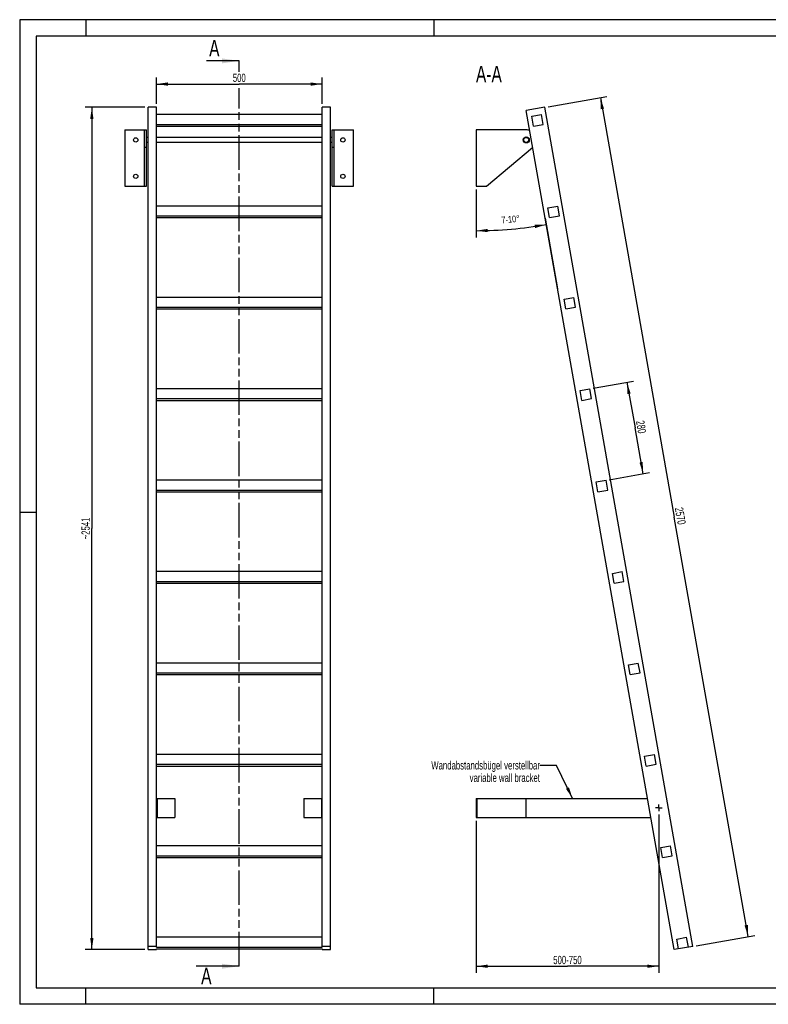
# Model space of a CAD drawing. Header units: millimetres. Extents: x 0 to 4200, y 0 to 2970.
# Tile 1 of 2: x 0 to 2259, y 0 to 2970. Entities that reach past the tile are written whole.
import ezdxf

# ---------------------------------------------------------------- set-up
doc = ezdxf.new("R2010")
doc.units = ezdxf.units.MM
doc.header["$LTSCALE"] = 231
doc.linetypes.add('CENTER', pattern=[0.6, 0.375, -0.075, 0.075, -0.075])
doc.linetypes.add('PHANTOM', pattern=[0.8, 0.45, -0.05, 0.1, -0.05, 0.1, -0.05])
doc.layers.get('0').update_dxf_attribs({"linetype": 'CONTINUOUS'})
for name, color, linetype in [('005_AXIS', 7, 'CONTINUOUS'), ('050_DIMENSIONING', 7, 'CONTINUOUS'), ('053_NOTES', 7, 'CONTINUOUS'), ('HATCHING_BL0', 7, 'CONTINUOUS')]:
    doc.layers.add(name, color=color, linetype=linetype)
doc.styles.get("Standard").update_dxf_attribs({"font": 'txt', "width": 0.7})
doc.dimstyles.new('DIMSTYLE_1', dxfattribs={"dimtxt": 25, "dimasz": 35, "dimexe": 2, "dimexo": 1, "dimtad": 1, "dimdec": 1, "dimtxsty": 'Standard', "dimblk": '_FILLED', "dimblk1": '_FILLED', "dimblk2": '_FILLED', "dimcen": 0.09, "dimazin": 2, "dimtp": 0.8, "dimtm": 0.8, "dimtfac": 1, "dimtdec": 1, "dimtofl": 0, "dimtmove": 0, "dimatfit": 3, "dimldrblk": '_FILLED', "dimfxl": 1, "dimtolj": 1, "dimarcsym": 0})
doc.dimstyles.new('DIMSTYLE_2', dxfattribs={"dimtxt": 20, "dimasz": 35, "dimexe": 2, "dimexo": 1, "dimgap": 2, "dimtad": 1, "dimdec": 1, "dimtxsty": 'Standard', "dimblk": '_FILLED', "dimblk1": '_FILLED', "dimblk2": '_FILLED', "dimcen": 0.09, "dimazin": 2, "dimtp": 0.5, "dimtm": 0.5, "dimtfac": 1, "dimtdec": 1, "dimtofl": 0, "dimtmove": 0, "dimatfit": 3, "dimldrblk": '_FILLED', "dimfxl": 1, "dimtolj": 1, "dimarcsym": 0})
doc.dimstyles.new('DIMSTYLE_3', dxfattribs={"dimtxt": 25, "dimasz": 35, "dimexe": 2, "dimexo": 1, "dimtad": 1, "dimdec": 1, "dimtxsty": 'Standard', "dimblk": '_FILLED', "dimblk1": '_FILLED', "dimblk2": '_FILLED', "dimcen": 0.09, "dimazin": 2, "dimtp": 2, "dimtm": 2, "dimtfac": 1, "dimtdec": 1, "dimtofl": 0, "dimtmove": 0, "dimatfit": 3, "dimldrblk": '_FILLED', "dimfxl": 1, "dimtolj": 1, "dimarcsym": 0})
doc.dimstyles.new('DIMSTYLE_4', dxfattribs={"dimtxt": 25, "dimasz": 35, "dimexe": 2, "dimexo": 1, "dimtad": 1, "dimdec": 0, "dimtxsty": 'Standard', "dimblk": '_FILLED', "dimblk1": '_FILLED', "dimblk2": '_FILLED', "dimcen": 0.09, "dimazin": 2, "dimtp": 2, "dimtm": 2, "dimtfac": 1, "dimtdec": 0, "dimtofl": 0, "dimtmove": 0, "dimatfit": 3, "dimldrblk": '_FILLED', "dimfxl": 1, "dimtolj": 1, "dimarcsym": 0})
doc.dimstyles.new('DIMSTYLE_5', dxfattribs={"dimtxt": 25, "dimasz": 35, "dimexe": 2, "dimexo": 1, "dimtad": 1, "dimtxsty": 'Standard', "dimblk": '_FILLED', "dimblk1": '_FILLED', "dimblk2": '_FILLED', "dimcen": 0.09, "dimazin": 2, "dimtp": 0.8, "dimtm": 0.8, "dimtfac": 1, "dimtofl": 0, "dimtmove": 0, "dimatfit": 3, "dimldrblk": '_FILLED', "dimfxl": 1, "dimtolj": 1, "dimarcsym": 0})
doc.dimstyles.new('DIMSTYLE_6', dxfattribs={"dimtxt": 25, "dimasz": 35, "dimexe": 2, "dimexo": 1, "dimtad": 1, "dimtxsty": 'Standard', "dimblk": '_FILLED', "dimblk1": '_FILLED', "dimblk2": '_FILLED', "dimcen": 0.09, "dimazin": 2, "dimtp": 0.5, "dimtm": 0.5, "dimtfac": 1, "dimtofl": 0, "dimtmove": 0, "dimatfit": 3, "dimldrblk": '_FILLED', "dimfxl": 1, "dimtolj": 1, "dimarcsym": 0})
doc.dimstyles.get("Standard").update_dxf_attribs({"dimtxt": 25, "dimasz": 35, "dimexe": 2, "dimexo": 1, "dimtad": 1, "dimtxsty": 'Standard', "dimblk": '_FILLED', "dimblk1": '_FILLED', "dimblk2": '_FILLED', "dimcen": 0.09, "dimazin": 2, "dimtol": 1, "dimtp": 0.01, "dimtm": 0.01, "dimtfac": 1, "dimtofl": 0, "dimtmove": 0, "dimatfit": 3, "dimldrblk": '_FILLED', "dimfxl": 1, "dimtolj": 1, "dimarcsym": 0})

# ---------------------------------------------------------------- blocks, each defined once
blk = doc.blocks.new('_FILLED')
at = {"color": 0, "linetype": 'ByBlock'}
blk.add_solid([(0, 0), (-1, 0.143), (-1, -0.143)], dxfattribs=at)
blk = doc.blocks.new('*D2')
at = {"layer": '050_DIMENSIONING', "color": 2, "linetype": 'Continuous', "transparency": 16777216}
for p, q in [((412.7, 2715.8), (412.7, 2795.8)), ((912.7, 2715.8), (912.7, 2795.8)), ((412.7, 2775.8), (662.7, 2775.8)), ((912.7, 2775.8), (662.7, 2775.8))]:
    blk.add_line(p, q, dxfattribs=at)
at = {"layer": '050_DIMENSIONING', "color": 2, "linetype": 'Continuous', "transparency": 16777216, "xscale": 35, "yscale": 35, "zscale": 35, "rotation": 180}
blk.add_blockref('_FILLED', (412.7, 2775.8), dxfattribs=at)
at = {"layer": '050_DIMENSIONING', "color": 2, "linetype": 'Continuous', "transparency": 16777216, "xscale": 35, "yscale": 35, "zscale": 35}
blk.add_blockref('_FILLED', (912.7, 2775.8), dxfattribs=at)
at = {"layer": '050_DIMENSIONING', "color": 2, "linetype": 'Continuous', "transparency": 16777216, "insert": (662.7, 2807.1), "char_height": 25, "width": 85.714, "attachment_point": 2, "line_spacing_factor": 0.9}
blk.add_mtext('500', dxfattribs=at)
blk = doc.blocks.new('*D3')
at = {"layer": '050_DIMENSIONING', "color": 2, "linetype": 'Continuous', "transparency": 16777216}
for p, q in [((1377.5, 2457.5), (1377.5, 2313.5)), ((1585.8, 2371.7), (1623.4, 2158.3))]:
    blk.add_line(p, q, dxfattribs=at)
for start, end in [(275, 280), (270, 275)]:
    blk.add_arc((1377.5, 3553.2), 1219.6, start, end, dxfattribs=at)
for points in [[(1555.5, 2341.5), (1589.2, 2352), (1553.9, 2351.4)], [(1412.4, 2339), (1377.5, 2333.5), (1412.5, 2329)]]:
    blk.add_solid(points, dxfattribs=at)
at = {"layer": '050_DIMENSIONING', "color": 2, "linetype": 'Continuous', "transparency": 16777216, "insert": (1480.3, 2378), "char_height": 20, "width": 105.714, "attachment_point": 2, "rotation": 5, "line_spacing_factor": 0.9}
blk.add_mtext('7-10\\fgdt;{\\W1.0;{\\fgdt;~}}', dxfattribs=at)
blk = doc.blocks.new('*D4')
at = {"layer": '050_DIMENSIONING', "color": 2, "linetype": 'Continuous', "transparency": 16777216}
for p, q in [((1594.6, 2707.5), (1771.9, 2738.8)), ((1752.2, 2735.3), (1975.3, 1469.8)), ((2198.4, 204.4), (1975.3, 1469.8)), ((2040.9, 176.6), (2218.1, 207.8))]:
    blk.add_line(p, q, dxfattribs=at)
at = {"layer": '050_DIMENSIONING', "color": 2, "linetype": 'Continuous', "transparency": 16777216, "xscale": 35, "yscale": 35, "zscale": 35}
for p, rotation in [((1752.2, 2735.3), 100), ((2198.4, 204.4), 280)]:
    blk.add_blockref('_FILLED', p, dxfattribs=dict(at, rotation=rotation))
at = {"layer": '050_DIMENSIONING', "color": 2, "linetype": 'Continuous', "transparency": 16777216, "insert": (2006.1, 1475.3), "char_height": 25, "width": 115.179, "attachment_point": 2, "rotation": 280, "line_spacing_factor": 0.9}
blk.add_mtext('2570', dxfattribs=at)
blk = doc.blocks.new('*D5')
at = {"layer": '050_DIMENSIONING', "color": 2, "linetype": 'Continuous', "transparency": 16777216}
for p, q in [((377.7, 2705.8), (197.7, 2705.8)), ((217.7, 2705.8), (217.7, 1435.4)), ((217.7, 164.9), (217.7, 1435.4)), ((377.7, 164.9), (197.7, 164.9))]:
    blk.add_line(p, q, dxfattribs=at)
at = {"layer": '050_DIMENSIONING', "color": 2, "linetype": 'Continuous', "transparency": 16777216, "xscale": 35, "yscale": 35, "zscale": 35}
for p, rotation in [((217.7, 2705.8), 90), ((217.7, 164.9), 270)]:
    blk.add_blockref('_FILLED', p, dxfattribs=dict(at, rotation=rotation))
at = {"layer": '050_DIMENSIONING', "color": 2, "linetype": 'Continuous', "transparency": 16777216, "insert": (186.4, 1435.4), "char_height": 25, "width": 136.607, "attachment_point": 2, "rotation": 90, "line_spacing_factor": 0.9}
blk.add_mtext('~2541', dxfattribs=at)
blk = doc.blocks.new('*D6')
at = {"layer": '050_DIMENSIONING', "color": 2, "linetype": 'Continuous', "transparency": 16777216}
for p, q in [((1928.5, 572.3), (1928.5, 121.2)), ((1377.5, 553.8), (1377.5, 121.2)), ((1377.5, 121.2), (1377.5, 94.9)), ((1928.5, 121.2), (1928.5, 94.9)), ((1377.5, 114.9), (1653, 114.9)), ((1928.5, 114.9), (1653, 114.9))]:
    blk.add_line(p, q, dxfattribs=at)
at = {"layer": '050_DIMENSIONING', "color": 2, "linetype": 'Continuous', "transparency": 16777216, "xscale": 35, "yscale": 35, "zscale": 35, "rotation": 180}
blk.add_blockref('_FILLED', (1377.5, 114.9), dxfattribs=at)
at = {"layer": '050_DIMENSIONING', "color": 2, "linetype": 'Continuous', "transparency": 16777216, "xscale": 35, "yscale": 35, "zscale": 35}
blk.add_blockref('_FILLED', (1928.5, 114.9), dxfattribs=at)
at = {"layer": '050_DIMENSIONING', "color": 2, "linetype": 'Continuous', "transparency": 16777216, "insert": (1653, 146.2), "char_height": 25, "width": 198.214, "attachment_point": 2, "line_spacing_factor": 0.9}
blk.add_mtext('500-750\\P ', dxfattribs=at)
blk = doc.blocks.new('*D7')
at = {"layer": '050_DIMENSIONING', "color": 2, "linetype": 'Continuous', "transparency": 16777216}
for p, q in [((1730.6, 1858.3), (1852.3, 1879.7)), ((1832.6, 1876.2), (1856.9, 1738.4)), ((1881.2, 1600.5), (1856.9, 1738.4)), ((1779.3, 1582.5), (1900.9, 1604))]:
    blk.add_line(p, q, dxfattribs=at)
at = {"layer": '050_DIMENSIONING', "color": 2, "linetype": 'Continuous', "transparency": 16777216, "xscale": 35, "yscale": 35, "zscale": 35}
for p, rotation in [((1832.6, 1876.2), 100), ((1881.2, 1600.5), 280)]:
    blk.add_blockref('_FILLED', p, dxfattribs=dict(at, rotation=rotation))
at = {"layer": '050_DIMENSIONING', "color": 2, "linetype": 'Continuous', "transparency": 16777216, "insert": (1887.7, 1743.8), "char_height": 25, "width": 88.393, "attachment_point": 2, "rotation": 280, "line_spacing_factor": 0.9}
blk.add_mtext('280', dxfattribs=at)
blk = doc.blocks.new('XSEC_FILLED')
at = {"color": 0, "linetype": 'ByBlock'}
blk.add_solid([(0, 0), (-1, 0.143), (-1, -0.143)], dxfattribs=at)
blk = doc.blocks.new('HATCHING_BL0', base_point=(597.8, 1484.8))
at = {"layer": 'HATCHING_BL0', "color": 7, "linetype": 'PHANTOM'}
for p, q in [((662.7, 2813.1), (662.7, 2845.8)), ((662.7, 114.9), (662.7, 2763))]:
    blk.add_line(p, q, dxfattribs=at)
at = {"layer": 'HATCHING_BL0', "color": 7, "linetype": 'Continuous', "char_height": 50, "width": 64.286, "attachment_point": 1, "line_spacing_factor": 0.9}
for insert in [(571.7, 2909), (547.6, 110.6)]:
    blk.add_mtext('A', dxfattribs=dict(at, insert=insert))
at = {"layer": 'HATCHING_BL0', "color": 7, "linetype": 'Continuous'}
for points in [[(662.7, 2845.8), (564.2, 2845.8)], [(662.7, 114.9), (532.9, 114.9)]]:
    blk.add_leader(points, dimstyle='Standard', override={"dimasz": 52.5, "dimtad": 0, "dimldrblk": 'XSEC_FILLED'}, dxfattribs=at)

msp = doc.modelspace()

# ---------------------------------------------------------------- hatches: boundary and pattern name
at = {"linetype": 'Continuous'}
h = msp.add_hatch(dxfattribs=at)
h.set_pattern_fill('ANSI31', color=2, angle=90, style=0, pattern_type=2)
h.set_pattern_definition([(135, (1377.46, 2552.53), (-239.875, -239.875), [])])
edge = h.paths.add_edge_path()
edge.add_line((2017.731, 172.5), (1988.187, 167.291))
edge.add_line((1988.187, 167.291), (1982.977, 196.835))
edge.add_line((1982.977, 196.835), (2012.521, 202.044))
edge.add_line((2017.731, 172.5), (2012.521, 202.044))
edge = h.paths.add_edge_path()
edge.add_line((1550.593, 2649.006), (1545.384, 2678.55))
edge.add_line((1545.384, 2678.55), (1574.928, 2683.76))
edge.add_line((1580.137, 2654.216), (1574.928, 2683.76))
edge.add_line((1550.593, 2649.006), (1580.137, 2654.216))
edge = h.paths.add_edge_path()
edge.add_line((1599.215, 2373.26), (1594.005, 2402.804))
edge.add_line((1594.005, 2402.804), (1623.55, 2408.014))
edge.add_line((1628.759, 2378.469), (1623.55, 2408.014))
edge.add_line((1599.215, 2373.26), (1628.759, 2378.469))
edge = h.paths.add_edge_path()
edge.add_line((1647.836, 2097.514), (1642.627, 2127.058))
edge.add_line((1642.627, 2127.058), (1672.171, 2132.267))
edge.add_line((1677.38, 2102.723), (1672.171, 2132.267))
edge.add_line((1647.836, 2097.514), (1677.38, 2102.723))
edge = h.paths.add_edge_path()
edge.add_line((1696.458, 1821.768), (1691.248, 1851.312))
edge.add_line((1691.248, 1851.312), (1720.792, 1856.521))
edge.add_line((1726.002, 1826.977), (1720.792, 1856.521))
edge.add_line((1696.458, 1821.768), (1726.002, 1826.977))
edge = h.paths.add_edge_path()
edge.add_line((1745.079, 1546.021), (1739.87, 1575.566))
edge.add_line((1739.87, 1575.566), (1769.414, 1580.775))
edge.add_line((1774.623, 1551.231), (1769.414, 1580.775))
edge.add_line((1745.079, 1546.021), (1774.623, 1551.231))
edge = h.paths.add_edge_path()
edge.add_line((1793.701, 1270.275), (1788.491, 1299.819))
edge.add_line((1788.491, 1299.819), (1818.035, 1305.029))
edge.add_line((1823.245, 1275.485), (1818.035, 1305.029))
edge.add_line((1793.701, 1270.275), (1823.245, 1275.485))
edge = h.paths.add_edge_path()
edge.add_line((1842.322, 994.529), (1837.113, 1024.073))
edge.add_line((1837.113, 1024.073), (1866.657, 1029.283))
edge.add_line((1871.866, 999.739), (1866.657, 1029.283))
edge.add_line((1842.322, 994.529), (1871.866, 999.739))
edge = h.paths.add_edge_path()
edge.add_line((1890.944, 718.783), (1885.734, 748.327))
edge.add_line((1885.734, 748.327), (1915.278, 753.537))
edge.add_line((1920.488, 723.992), (1915.278, 753.537))
edge.add_line((1890.944, 718.783), (1920.488, 723.992))
edge = h.paths.add_edge_path()
edge.add_line((1939.565, 443.037), (1934.356, 472.581))
edge.add_line((1934.356, 472.581), (1963.9, 477.79))
edge.add_line((1969.109, 448.246), (1963.9, 477.79))
edge.add_line((1939.565, 443.037), (1969.109, 448.246))
edge = h.paths.add_edge_path()
edge.add_arc((1528.459, 2607.532), 7.5, 0, 180)
edge.add_arc((1528.459, 2607.532), 7.5, -180, 0)

# ---------------------------------------------------------------- linework, layer by layer
at = {"color": 3, "linetype": 'Continuous'}
for p, q in [((0, 2970), (0, 0)), ((4200, 2970), (0, 2970)), ((200, 2970), (200, 2920)), ((1250, 2970), (1250, 2920)), ((0, 1485), (50, 1485)), ((200, 0), (200, 50)), ((1250, 0), (1250, 50)), ((4200, 0), (0, 0))]:
    msp.add_line(p, q, dxfattribs=at)
at = {"color": 5, "linetype": 'Continuous'}
for p, q in [((50, 2920), (50, 50)), ((4150, 2920), (50, 2920)), ((50, 50), (4150, 50))]:
    msp.add_line(p, q, dxfattribs=at)
at = {"color": 7, "linetype": 'Continuous'}
for p, q in [((387.7, 164.946), (387.7, 2705.8)), ((412.7, 2705.8), (387.7, 2705.8)), ((412.7, 172.5), (412.7, 2705.8)), ((912.7, 172.5), (912.7, 2705.8)), ((937.7, 2705.8), (912.7, 2705.8)), ((937.7, 164.946), (937.7, 2705.8)), ((1584.75, 2705.8), (1528.616, 2695.902)), ((2031.026, 174.844), (1584.75, 2705.8)), ((912.7, 2683.76), (412.7, 2683.76)), ((1974.892, 164.946), (1528.616, 2695.902)), ((1545.384, 2678.55), (1574.928, 2683.76)), ((1550.593, 2649.006), (1545.384, 2678.55)), ((1580.137, 2654.216), (1574.928, 2683.76)), ((412.7, 2654.216), (912.7, 2654.216)), ((412.7, 2649.006), (912.7, 2649.006)), ((1550.593, 2649.006), (1580.137, 2654.216)), ((317.7, 2637.532), (382.7, 2637.532)), ((376.7, 2467.532), (376.7, 2637.532)), ((382.7, 2467.532), (382.7, 2637.532)), ((942.7, 2467.532), (942.7, 2637.532)), ((942.7, 2637.532), (1007.7, 2637.532)), ((948.7, 2467.532), (948.7, 2637.532)), ((1528.459, 2637.532), (1377.459, 2637.532)), ((1409.075, 2467.532), (1547.807, 2584.605)), ((317.7, 2467.532), (382.7, 2467.532)), ((942.7, 2467.532), (1007.7, 2467.532)), ((1377.459, 2467.532), (1409.075, 2467.532)), ((912.7, 2408.014), (412.7, 2408.014)), ((1594.005, 2402.804), (1623.55, 2408.014)), ((1628.759, 2378.469), (1623.55, 2408.014)), ((412.7, 2378.469), (912.7, 2378.469)), ((1599.215, 2373.26), (1594.005, 2402.804)), ((1599.215, 2373.26), (1628.759, 2378.469)), ((412.7, 2373.26), (912.7, 2373.26)), ((912.7, 2132.267), (412.7, 2132.267)), ((1642.627, 2127.058), (1672.171, 2132.267)), ((1647.836, 2097.514), (1642.627, 2127.058)), ((1677.38, 2102.723), (1672.171, 2132.267)), ((412.7, 2102.723), (912.7, 2102.723)), ((412.7, 2097.514), (912.7, 2097.514)), ((1647.836, 2097.514), (1677.38, 2102.723)), ((912.7, 1856.521), (412.7, 1856.521)), ((1691.248, 1851.312), (1720.792, 1856.521)), ((1696.458, 1821.768), (1691.248, 1851.312)), ((1726.002, 1826.977), (1720.792, 1856.521)), ((412.7, 1826.977), (912.7, 1826.977)), ((412.7, 1821.768), (912.7, 1821.768)), ((1696.458, 1821.768), (1726.002, 1826.977)), ((912.7, 1580.775), (412.7, 1580.775)), ((1739.87, 1575.566), (1769.414, 1580.775)), ((1745.079, 1546.021), (1739.87, 1575.566)), ((1774.623, 1551.231), (1769.414, 1580.775)), ((412.7, 1551.231), (912.7, 1551.231)), ((412.7, 1546.021), (912.7, 1546.021)), ((1745.079, 1546.021), (1774.623, 1551.231)), ((912.7, 1305.029), (412.7, 1305.029)), ((1788.491, 1299.819), (1818.035, 1305.029)), ((1793.701, 1270.275), (1788.491, 1299.819)), ((1823.245, 1275.485), (1818.035, 1305.029)), ((412.7, 1275.485), (912.7, 1275.485)), ((412.7, 1270.275), (912.7, 1270.275)), ((1793.701, 1270.275), (1823.245, 1275.485)), ((912.7, 1029.283), (412.7, 1029.283)), ((1837.113, 1024.073), (1866.657, 1029.283)), ((1842.322, 994.529), (1837.113, 1024.073)), ((1871.866, 999.739), (1866.657, 1029.283)), ((412.7, 999.739), (912.7, 999.739)), ((412.7, 994.529), (912.7, 994.529)), ((1842.322, 994.529), (1871.866, 999.739)), ((912.7, 753.537), (412.7, 753.537)), ((1885.734, 748.327), (1915.278, 753.537)), ((1890.944, 718.783), (1885.734, 748.327)), ((1920.488, 723.992), (1915.278, 753.537)), ((412.7, 723.992), (912.7, 723.992)), ((412.7, 718.783), (912.7, 718.783)), ((1890.944, 718.783), (1920.488, 723.992)), ((412.7, 620.818), (467.7, 620.818)), ((414.7, 620.818), (414.7, 563.818)), ((467.7, 620.818), (467.7, 563.818)), ((857.7, 620.818), (912.7, 620.818)), ((857.7, 620.818), (857.7, 563.818)), ((910.7, 620.818), (910.7, 563.818)), ((1377.459, 620.818), (1894.509, 620.818)), ((1377.459, 620.818), (1377.459, 563.818)), ((1379.459, 620.818), (1379.459, 563.818)), ((1527.459, 620.818), (1527.459, 563.818)), ((412.7, 563.818), (467.7, 563.818)), ((857.7, 563.818), (912.7, 563.818)), ((1377.459, 563.818), (1904.56, 563.818)), ((912.7, 477.79), (412.7, 477.79)), ((1934.356, 472.581), (1963.9, 477.79)), ((1969.109, 448.246), (1963.9, 477.79)), ((412.7, 448.246), (912.7, 448.246)), ((1939.565, 443.037), (1934.356, 472.581)), ((1939.565, 443.037), (1969.109, 448.246)), ((412.7, 443.037), (912.7, 443.037)), ((912.7, 202.044), (412.7, 202.044)), ((1982.977, 196.835), (2012.521, 202.044)), ((1988.187, 167.291), (1982.977, 196.835)), ((2017.731, 172.5), (2012.521, 202.044)), ((412.7, 174.844), (387.7, 174.844)), ((387.7, 164.946), (412.7, 164.946)), ((412.7, 172.5), (912.7, 172.5)), ((412.7, 167.291), (912.7, 167.291)), ((412.7, 164.946), (412.7, 167.291)), ((937.7, 174.844), (912.7, 174.844)), ((912.7, 167.291), (912.7, 164.946)), ((912.7, 164.946), (937.7, 164.946)), ((2031.026, 174.844), (1974.892, 164.946))]:
    msp.add_line(p, q, dxfattribs=at)
at = {"color": 9, "linetype": 'Continuous'}
for p, q in [((382.7, 2584.605), (376.7, 2584.605)), ((948.7, 2584.605), (942.7, 2584.605))]:
    msp.add_line(p, q, dxfattribs=at)
at = {"color": 7, "linetype": 'Continuous'}
msp.add_circle((1528.459, 2607.532), 7.5, dxfattribs=at)
for start, end in [(68.888681, 90), (310.160401, 311.1227)]:
    msp.add_arc((1528.459, 2607.532), 30, start, end, dxfattribs=at)
at = {"layer": '005_AXIS', "color": 7, "linetype": 'Continuous'}
for p, q in [((317.7, 2637.532), (317.7, 2467.532)), ((387.7, 2615.032), (382.7, 2615.032)), ((912.7, 2615.032), (412.7, 2615.032)), ((942.7, 2615.032), (937.7, 2615.032)), ((1007.7, 2467.532), (1007.7, 2637.532)), ((1377.459, 2637.532), (1377.459, 2467.532)), ((387.7, 2600.032), (382.7, 2600.032)), ((912.7, 2600.032), (412.7, 2600.032)), ((942.7, 2600.032), (937.7, 2600.032))]:
    msp.add_line(p, q, dxfattribs=at)
at = {"layer": '005_AXIS', "color": 7, "linetype": 'CENTER'}
for q in [(1928.474, 602.318), (1918.474, 592.318), (1938.474, 592.318), (1928.474, 582.318)]:
    msp.add_line((1928.474, 592.318), q, dxfattribs=at)
at = {"layer": '005_AXIS', "color": 7, "linetype": 'Continuous'}
for centre, radius in [((350.2, 2607.532), 6.5), ((975.2, 2607.532), 6.5), ((1528.459, 2607.532), 9.25), ((350.2, 2497.532), 6.5), ((975.2, 2497.532), 6.5)]:
    msp.add_circle(centre, radius, dxfattribs=at)

# ---------------------------------------------------------------- block references
at = {"layer": 'HATCHING_BL0'}
msp.add_blockref('HATCHING_BL0', (597.821, 1484.825), dxfattribs=at)

# ---------------------------------------------------------------- texts
at = {"layer": '053_NOTES', "color": 2, "linetype": 'Continuous', "attachment_point": 3, "line_spacing_factor": 0.9}
for s, insert, char_height, width in [('A-A', (1454.905, 2830.8), 50, 196.42857), ('Wandabstandsbügel verstellbar\\Pvariable wall bracket', (1569.866, 733.318), 25, 770)]:
    msp.add_mtext(s, dxfattribs=dict(at, insert=insert, char_height=char_height, width=width))

# ---------------------------------------------------------------- dimensions: what is measured, and where the dimension line sits
at = {"layer": '050_DIMENSIONING', "color": 2, "linetype": 'Continuous'}
dim = msp.add_linear_dim(base=(912.7, 2775.8), p1=(412.7, 2714.8), p2=(912.7, 2714.8), dimstyle='DIMSTYLE_1', dxfattribs=at)
dim.commit()
dim.dimension.update_dxf_attribs({"geometry": '*D2', "text_midpoint": (659.128, 2775.8), "dimtype": 160})
for base, p1, p2, angle, dimstyle, picture, middle in [((1752.167, 2735.32), (2039.889, 176.407), (1593.613, 2707.363), 100, 'DIMSTYLE_3', '*D4', (1974.685, 1473.36)), ((1881.19, 1600.484), (1729.656, 1858.084), (1778.277, 1582.338), 280, 'DIMSTYLE_6', '*D7', (1856.259, 1741.874))]:
    dim = msp.add_linear_dim(base=base, p1=p1, p2=p2, angle=angle, dimstyle=dimstyle, dxfattribs=at)
    dim.commit()
    dim.dimension.update_dxf_attribs({"geometry": picture, "text_midpoint": middle, "dimtype": 160})
dim = msp.add_linear_dim(base=(217.7, 164.946), p1=(378.7, 2705.8), p2=(378.7, 164.946), angle=270, text='~<>', dimstyle='DIMSTYLE_4', dxfattribs=at)
dim.commit()
dim.dimension.update_dxf_attribs({"geometry": '*D5', "text_midpoint": (217.7, 1435.373), "dimtype": 160})
dim = msp.add_angular_dim_2l(base=(1483.758, 2338.15), line1=((1377.459, 2470.729), (1377.459, 2458.532)), line2=((1583.484, 2384.73), (1585.602, 2372.719)), text='7-<>', dimstyle='DIMSTYLE_2', dxfattribs=at)
dim.commit()
dim.dimension.update_dxf_attribs({"geometry": '*D3', "text_midpoint": (1483.758, 2338.15), "dimtype": 162})
dim = msp.add_linear_dim(base=(1928.474, 114.946), p1=(1377.459, 554.818), p2=(1928.474, 573.318), text='500-750\\P ', dimstyle='DIMSTYLE_5', dxfattribs=at)
dim.commit()
dim.dimension.update_dxf_attribs({"geometry": '*D6', "text_midpoint": (1652.966, 114.946), "dimtype": 160})

# ---------------------------------------------------------------- leaders
at = {"layer": '053_NOTES', "color": 2, "linetype": 'Continuous', "annotation_type": 0, "has_hookline": 1, "hookline_direction": 1, "text_width": 481.6}
msp.add_leader([(1668.303, 620.818), (1619.866, 720.818), (1569.866, 720.818)], dimstyle='Standard', override={"dimtad": 0}, dxfattribs=at)

doc.saveas('drawing.dxf')
